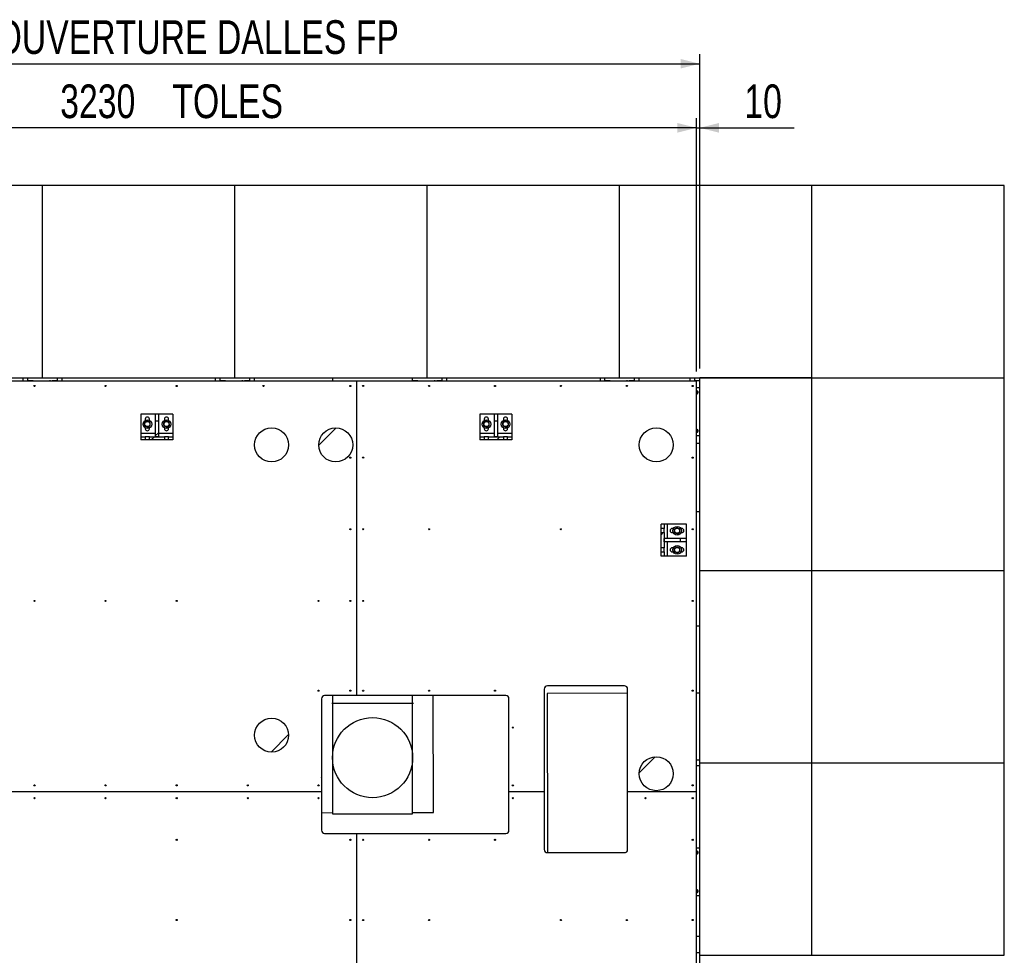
# Model space of a CAD drawing. Header units: millimetres. Extents: x 5 to 589, y 5 to 450.
# Tile 3 of 91: x 131 to 233, y 82 to 179. Entities that reach past the tile are written whole.
import ezdxf

# ---------------------------------------------------------------- set-up
doc = ezdxf.new("R2010")
doc.units = ezdxf.units.MM
doc.layers.add('COTES', color=1, linetype='Continuous')
doc.layers.add('TRAIT-FINS', color=9, linetype='Continuous')
doc.layers.add('TRAIT-FORT', color=4, linetype='Continuous', lineweight=25)
doc.styles.add('SLDTEXTSTYLE0', font='TXT', dxfattribs={"width": 0.75})
doc.dimstyles.new('SLDDIMSTYLE1', dxfattribs={"dimtxt": 3.5, "dimasz": 2, "dimexe": 0, "dimexo": 0.0625, "dimgap": 0.875, "dimtad": 1, "dimlfac": 30, "dimrnd": 1e-09, "dimzin": 12, "dimdsep": 46, "dimtxsty": 'SLDTEXTSTYLE0', "dimsah": 1, "dimcen": 0.09, "dimadec": 0, "dimazin": 3, "dimtfac": 1, "dimtofl": 0, "dimtmove": 0, "dimatfit": 3, "dimfxl": 1, "dimfrac": 2, "dimtolj": 1, "dimtzin": 12, "dimarcsym": 0})
doc.dimstyles.new('SLDDIMSTYLE2', dxfattribs={"dimtxt": 3.5, "dimasz": 2, "dimexe": 0, "dimexo": 0.0625, "dimgap": 0.875, "dimtad": 1, "dimlfac": 30, "dimrnd": 1e-09, "dimzin": 12, "dimdsep": 46, "dimtxsty": 'SLDTEXTSTYLE0', "dimsah": 1, "dimcen": 0.09, "dimadec": 0, "dimazin": 3, "dimtfac": 1, "dimtmove": 0, "dimatfit": 0, "dimfxl": 1, "dimfrac": 2, "dimtolj": 1, "dimtzin": 12, "dimarcsym": 0})

# ---------------------------------------------------------------- blocks, each defined once
blk = doc.blocks.new('_D_6')
at = {"layer": 'COTES', "color": 1, "transparency": 16777216}
for p, q in [((93.16, 162.93), (93.16, 175.59)), ((201.5, 142.93), (201.5, 175.59)), ((93.16, 174.59), (201.5, 174.59))]:
    blk.add_line(p, q, dxfattribs=at)
for points in [[(93.16, 174.59), (95.16, 174.09), (95.16, 175.09)], [(201.5, 174.59), (199.5, 175.09), (199.5, 174.09)]]:
    blk.add_solid(points, dxfattribs=at)
at = {"layer": 'COTES', "color": 1, "transparency": 16777216, "char_height": 3.5, "attachment_point": 1, "style": 'SLDTEXTSTYLE0'}
for s, insert in [('3250', (116.62, 179.11)), ('OUVERTURE DALLES FP', (128.28, 179.11))]:
    blk.add_mtext(s, dxfattribs=dict(at, insert=insert))
blk = doc.blocks.new('_D_7')
at = {"layer": 'COTES', "color": 1, "transparency": 16777216}
for p, q in [((201.16, 142.6), (201.16, 168.93)), ((201.5, 142.93), (201.5, 168.93)), ((201.16, 167.93), (198.16, 167.93)), ((201.16, 167.93), (201.5, 167.93)), ((201.5, 167.93), (211.3, 167.93))]:
    blk.add_line(p, q, dxfattribs=at)
for points in [[(201.16, 167.93), (199.16, 168.43), (199.16, 167.43)], [(201.5, 167.93), (203.5, 167.43), (203.5, 168.43)]]:
    blk.add_solid(points, dxfattribs=at)
at = {"layer": 'COTES', "color": 1, "transparency": 16777216, "insert": (206.13, 172.44), "char_height": 3.5, "attachment_point": 1, "style": 'SLDTEXTSTYLE0'}
blk.add_mtext('10', dxfattribs=at)
blk = doc.blocks.new('_D_8')
at = {"layer": 'COTES', "color": 1, "transparency": 16777216}
for p, q in [((93.5, 142.6), (93.5, 168.93)), ((201.16, 142.6), (201.16, 168.93)), ((201.16, 167.93), (93.5, 167.93))]:
    blk.add_line(p, q, dxfattribs=at)
for points in [[(93.5, 167.93), (95.5, 167.43), (95.5, 168.43)], [(201.16, 167.93), (199.16, 168.43), (199.16, 167.43)]]:
    blk.add_solid(points, dxfattribs=at)
at = {"layer": 'COTES', "color": 1, "transparency": 16777216, "char_height": 3.5, "attachment_point": 1, "style": 'SLDTEXTSTYLE0'}
for s, insert in [('3230', (135, 172.44)), ('TOLES', (146.66, 172.44))]:
    blk.add_mtext(s, dxfattribs=dict(at, insert=insert))

msp = doc.modelspace()

# ---------------------------------------------------------------- hatches: boundary and pattern name
at = {"layer": 'TRAIT-FINS'}
h = msp.add_hatch(dxfattribs=at)
h.set_pattern_fill('ANSI31', color=9, style=0)
h.paths.add_polyline_path([(145.21748, 135.82303), (145.21748, 137.48574), (144.88414, 137.48574), (144.88414, 135.82303)], flags=0)
h = msp.add_hatch(dxfattribs=at)
h.set_pattern_fill('ANSI31', color=9, style=0)
h.paths.add_polyline_path([(180.46748, 135.82303), (180.46748, 137.48574), (180.13414, 137.48574), (180.13414, 135.82303)], flags=0)
h = msp.add_hatch(dxfattribs=at)
h.set_pattern_fill('ANSI32', color=9, angle=3e-322, style=0)
edge = h.paths.add_edge_path(flags=0)
edge.add_arc((156.97869, 134.97489), 1.76667, 0, 360)
h = msp.add_hatch(dxfattribs=at)
h.set_pattern_fill('ANSI32', color=9, angle=3e-322, style=0)
edge = h.paths.add_edge_path(flags=0)
edge.add_arc((163.64536, 134.97489), 1.76667, 0, 360)
h = msp.add_hatch(dxfattribs=at)
h.set_pattern_fill('ANSI32', color=9, angle=3e-322, style=0)
edge = h.paths.add_edge_path(flags=0)
edge.add_arc((196.9787, 134.97489), 1.76667, 0, 360)
h = msp.add_hatch(dxfattribs=at)
h.set_pattern_fill('ANSI31', color=9, style=0)
h.paths.add_polyline_path([(143.83414, 135.82303), (143.38414, 135.82303), (143.38414, 135.4897), (143.83414, 135.4897)], flags=0)
h = msp.add_hatch(dxfattribs=at)
h.set_pattern_fill('ANSI31', color=9, style=0)
h.paths.add_polyline_path([(145.83414, 135.4897), (145.83414, 135.82303), (144.26748, 135.82303), (144.26748, 135.4897)], flags=0)
h = msp.add_hatch(dxfattribs=at)
h.set_pattern_fill('ANSI31', color=9, style=0)
h.paths.add_polyline_path([(146.71748, 135.4897), (146.71748, 135.82303), (146.26748, 135.82303), (146.26748, 135.4897)], flags=0)
h = msp.add_hatch(dxfattribs=at)
h.set_pattern_fill('ANSI31', color=9, style=0)
h.paths.add_polyline_path([(179.08414, 135.82303), (178.63414, 135.82303), (178.63414, 135.4897), (179.08414, 135.4897)], flags=0)
h = msp.add_hatch(dxfattribs=at)
h.set_pattern_fill('ANSI31', color=9, style=0)
h.paths.add_polyline_path([(181.08414, 135.4897), (181.08414, 135.82303), (179.51748, 135.82303), (179.51748, 135.4897)], flags=0)
h = msp.add_hatch(dxfattribs=at)
h.set_pattern_fill('ANSI31', color=9, style=0)
h.paths.add_polyline_path([(181.96748, 135.4897), (181.96748, 135.82303), (181.51748, 135.82303), (181.51748, 135.4897)], flags=0)
h = msp.add_hatch(dxfattribs=at)
h.set_pattern_fill('ANSI31', color=9, style=0)
h.paths.add_polyline_path([(197.80081, 126.2897), (197.80081, 126.7397), (197.46748, 126.7397), (197.46748, 126.2897)], flags=0)
h = msp.add_hatch(dxfattribs=at)
h.set_pattern_fill('ANSI31', color=9, style=0)
h.paths.add_polyline_path([(197.46748, 124.2897), (197.80081, 124.2897), (197.80081, 125.85637), (197.46748, 125.85637)], flags=0)
h = msp.add_hatch(dxfattribs=at)
h.set_pattern_fill('ANSI31', color=9, style=0)
h.paths.add_polyline_path([(197.80081, 124.90637), (199.46352, 124.90637), (199.46352, 125.2397), (197.80081, 125.2397)], flags=0)
h = msp.add_hatch(dxfattribs=at)
h.set_pattern_fill('ANSI31', color=9, style=0)
h.paths.add_polyline_path([(197.46748, 123.40637), (197.80081, 123.40637), (197.80081, 123.85637), (197.46748, 123.85637)], flags=0)
h = msp.add_hatch(dxfattribs=at)
h.set_pattern_fill('ANSI32', color=9, angle=3e-322, style=0)
edge = h.paths.add_edge_path(flags=0)
edge.add_arc((156.9787, 104.80822), 1.76667, 0, 360)
h = msp.add_hatch(dxfattribs=at)
h.set_pattern_fill('ANSI32', color=9, angle=3e-322, style=0)
edge = h.paths.add_edge_path(flags=0)
edge.add_arc((196.9787, 100.80822), 1.76667, 0, 360)

# ---------------------------------------------------------------- linework, layer by layer
at = {"layer": 'TRAIT-FORT', "color": 4, "linetype": 'Continuous', "lineweight": 25}
for p, q in [((133.16203, 161.93261), (113.16203, 161.93261)), ((133.16203, 141.93261), (133.16203, 161.93261)), ((153.16203, 161.93261), (133.16203, 161.93261)), ((153.16203, 141.93261), (153.16203, 161.93261)), ((173.16203, 161.93261), (153.16203, 161.93261)), ((173.16203, 141.93261), (173.16203, 161.93261)), ((193.16203, 161.93261), (173.16203, 161.93261)), ((193.16203, 141.93261), (193.16203, 161.93261)), ((213.16203, 161.93261), (193.16203, 161.93261)), ((213.16203, 141.93261), (213.16203, 161.93261)), ((233.16203, 161.93261), (213.16203, 161.93261)), ((233.16203, 141.93261), (233.16203, 161.93261)), ((113.16203, 141.93261), (133.16203, 141.93261)), ((165.8287, 141.59927), (125.99536, 141.59927)), ((131.16203, 141.59927), (131.16203, 141.93261)), ((131.64036, 141.62761), (131.64036, 141.93261)), ((132.1737, 141.62761), (131.64036, 141.62761)), ((132.1737, 141.59927), (132.1737, 141.62761)), ((132.36116, 141.6276), (132.46116, 141.6276)), ((132.36116, 141.59927), (132.36116, 141.6276)), ((132.46116, 141.59927), (132.46116, 141.6276)), ((133.16203, 141.93261), (153.16203, 141.93261)), ((133.9837, 141.6276), (133.8837, 141.6276)), ((133.8837, 141.6276), (133.8837, 141.59927)), ((133.9837, 141.6276), (133.9837, 141.59927)), ((134.6837, 141.62761), (134.15036, 141.62761)), ((134.15036, 141.62761), (134.15036, 141.59927)), ((134.6837, 141.93261), (134.6837, 141.62761)), ((135.16203, 141.93261), (135.16203, 141.59927)), ((151.16203, 141.59927), (151.16203, 141.93261)), ((151.64036, 141.62761), (151.64036, 141.93261)), ((152.1737, 141.62761), (151.64036, 141.62761)), ((152.1737, 141.59927), (152.1737, 141.62761)), ((152.36116, 141.59927), (152.36116, 141.6276)), ((152.36116, 141.6276), (152.46116, 141.6276)), ((152.46116, 141.59927), (152.46116, 141.6276)), ((153.16203, 141.93261), (173.16203, 141.93261)), ((153.8837, 141.6276), (153.8837, 141.59927)), ((153.9837, 141.6276), (153.8837, 141.6276)), ((153.9837, 141.6276), (153.9837, 141.59927)), ((154.6837, 141.62761), (154.15036, 141.62761)), ((154.15036, 141.62761), (154.15036, 141.59927)), ((154.6837, 141.93261), (154.6837, 141.62761)), ((155.16203, 141.93261), (155.16203, 141.59927)), ((163.31203, 141.93261), (163.31203, 141.59927)), ((165.8287, 108.93261), (165.8287, 141.59927)), ((165.83536, 141.59927), (165.8287, 141.59927)), ((165.83536, 108.93261), (165.83536, 141.59927)), ((201.16203, 141.59927), (165.83536, 141.59927)), ((171.64036, 141.62761), (171.64036, 141.93261)), ((172.1737, 141.62761), (171.64036, 141.62761)), ((171.64536, 141.59927), (171.64536, 141.62761)), ((172.1737, 141.59927), (172.1737, 141.62761)), ((172.36116, 141.59927), (172.36116, 141.6276)), ((172.36116, 141.6276), (172.46116, 141.6276)), ((172.46116, 141.59927), (172.46116, 141.6276)), ((173.16203, 141.93261), (193.16203, 141.93261)), ((173.8837, 141.6276), (173.8837, 141.59927)), ((173.9837, 141.6276), (173.8837, 141.6276)), ((173.9837, 141.6276), (173.9837, 141.59927)), ((174.6837, 141.62761), (174.15036, 141.62761)), ((174.15036, 141.62761), (174.15036, 141.59927)), ((174.6837, 141.93261), (174.6837, 141.62761)), ((175.16203, 141.93261), (175.16203, 141.59927)), ((191.16203, 141.59927), (191.16203, 141.93261)), ((191.64036, 141.62761), (191.64036, 141.93261)), ((192.1737, 141.62761), (191.64036, 141.62761)), ((192.1737, 141.59927), (192.1737, 141.62761)), ((192.36116, 141.59927), (192.36116, 141.6276)), ((192.36116, 141.6276), (192.46116, 141.6276)), ((192.46116, 141.59927), (192.46116, 141.6276)), ((193.16203, 141.93261), (213.16203, 141.93261)), ((193.8837, 141.6276), (193.8837, 141.59927)), ((193.9837, 141.6276), (193.8837, 141.6276)), ((193.9837, 141.6276), (193.9837, 141.59927)), ((194.6837, 141.62761), (194.15036, 141.62761)), ((194.15036, 141.62761), (194.15036, 141.59927)), ((194.6837, 141.93261), (194.6837, 141.62761)), ((195.16203, 141.93261), (195.16203, 141.59927)), ((200.49536, 141.59927), (200.49536, 141.93261)), ((200.9737, 141.62761), (200.9737, 141.93261)), ((201.49536, 141.62761), (200.9737, 141.62761)), ((201.16203, 98.93261), (201.16203, 141.59927)), ((213.16203, 141.93261), (201.49536, 141.93261)), ((201.49536, 121.93261), (201.49536, 141.93261)), ((213.16203, 141.93261), (233.16203, 141.93261)), ((213.16203, 121.93261), (213.16203, 141.93261)), ((233.16203, 121.93261), (233.16203, 141.93261)), ((201.16203, 140.93261), (201.49536, 140.93261)), ((144.88414, 138.15637), (143.38414, 138.15637)), ((143.38414, 138.15637), (143.38414, 136.15637)), ((143.83414, 137.65637), (143.83414, 137.52958)), ((144.26748, 137.54192), (144.26748, 137.65637)), ((145.21748, 138.15637), (144.88414, 138.15637)), ((144.88414, 138.15637), (144.88414, 137.48574)), ((144.88414, 137.48574), (145.21748, 137.48574)), ((144.88414, 137.48574), (144.88414, 135.82303)), ((146.71748, 138.15637), (145.21748, 138.15637)), ((145.21748, 138.15637), (145.21748, 137.48574)), ((145.21748, 137.48574), (145.21748, 135.82303)), ((145.83414, 137.65637), (145.83414, 137.52958)), ((146.26748, 137.54192), (146.26748, 137.65637)), ((146.71748, 138.15637), (146.71748, 136.15637)), ((165.83536, 137.2359), (165.8287, 137.23194)), ((180.13414, 138.15637), (178.63414, 138.15637)), ((178.63414, 138.15637), (178.63414, 136.15637)), ((179.08414, 137.65637), (179.08414, 137.52958)), ((179.51748, 137.54192), (179.51748, 137.65637)), ((180.46748, 138.15637), (180.13414, 138.15637)), ((180.13414, 138.15637), (180.13414, 137.48574)), ((180.13414, 137.48574), (180.46748, 137.48574)), ((180.13414, 137.48574), (180.13414, 135.82303)), ((181.96748, 138.15637), (180.46748, 138.15637)), ((180.46748, 138.15637), (180.46748, 137.48574)), ((180.46748, 137.48574), (180.46748, 135.82303)), ((181.08414, 137.65637), (181.08414, 137.52958)), ((181.51748, 137.54192), (181.51748, 137.65637)), ((181.96748, 138.15637), (181.96748, 136.15637)), ((143.83414, 136.75352), (143.83414, 136.65637)), ((144.26748, 136.65637), (144.26748, 136.74119)), ((145.83414, 136.75352), (145.83414, 136.65637)), ((146.26748, 136.65637), (146.26748, 136.74119)), ((165.8287, 136.96661), (165.83536, 136.96265)), ((179.08414, 136.75352), (179.08414, 136.65637)), ((179.51748, 136.65637), (179.51748, 136.74119)), ((181.08414, 136.75352), (181.08414, 136.65637)), ((181.51748, 136.65637), (181.51748, 136.74119)), ((143.38414, 136.15637), (143.38414, 135.82303)), ((144.88414, 136.15637), (143.38414, 136.15637)), ((143.38414, 135.82303), (143.38414, 135.4897)), ((143.38414, 135.82303), (143.83414, 135.82303)), ((143.83414, 135.4897), (143.38414, 135.4897)), ((143.83414, 135.82303), (143.83414, 135.4897)), ((144.26748, 135.82303), (143.83414, 135.82303)), ((144.26748, 135.4897), (143.83414, 135.4897)), ((144.26748, 135.82303), (145.83414, 135.82303)), ((144.26748, 135.4897), (144.26748, 135.82303)), ((145.83414, 135.4897), (144.26748, 135.4897)), ((145.21748, 135.82303), (144.88414, 135.82303)), ((146.71748, 136.15637), (145.21748, 136.15637)), ((145.83414, 135.82303), (145.83414, 135.4897)), ((146.26748, 135.82303), (145.83414, 135.82303)), ((146.26748, 135.4897), (145.83414, 135.4897)), ((146.26748, 135.4897), (146.26748, 135.82303)), ((146.26748, 135.82303), (146.71748, 135.82303)), ((146.71748, 135.4897), (146.26748, 135.4897)), ((146.71748, 136.15637), (146.71748, 135.82303)), ((146.71748, 135.82303), (146.71748, 135.4897)), ((178.63414, 136.15637), (178.63414, 135.82303)), ((180.13414, 136.15637), (178.63414, 136.15637)), ((178.63414, 135.82303), (178.63414, 135.4897)), ((178.63414, 135.82303), (179.08414, 135.82303)), ((179.08414, 135.4897), (178.63414, 135.4897)), ((179.08414, 135.82303), (179.08414, 135.4897)), ((179.51748, 135.82303), (179.08414, 135.82303)), ((179.51748, 135.4897), (179.08414, 135.4897)), ((179.51748, 135.4897), (179.51748, 135.82303)), ((179.51748, 135.82303), (181.08414, 135.82303)), ((181.08414, 135.4897), (179.51748, 135.4897)), ((180.46748, 135.82303), (180.13414, 135.82303)), ((181.96748, 136.15637), (180.46748, 136.15637)), ((181.08414, 135.82303), (181.08414, 135.4897)), ((181.51748, 135.82303), (181.08414, 135.82303)), ((181.51748, 135.4897), (181.08414, 135.4897)), ((181.51748, 135.82303), (181.96748, 135.82303)), ((181.51748, 135.4897), (181.51748, 135.82303)), ((181.96748, 135.4897), (181.51748, 135.4897)), ((181.96748, 136.15637), (181.96748, 135.82303)), ((181.96748, 135.82303), (181.96748, 135.4897)), ((201.49536, 135.93261), (201.16203, 135.93261)), ((201.49536, 135.10999), (201.16203, 135.10897)), ((201.49536, 128.01594), (201.16203, 128.01594)), ((197.46748, 126.2897), (197.46748, 126.7397)), ((197.80081, 126.7397), (197.46748, 126.7397)), ((197.80081, 126.2897), (197.46748, 126.2897)), ((197.46748, 125.85637), (197.46748, 126.2897)), ((197.80081, 126.7397), (197.80081, 126.2897)), ((198.13414, 126.7397), (197.80081, 126.7397)), ((197.80081, 125.85637), (197.80081, 126.2897)), ((200.13414, 126.7397), (198.13414, 126.7397)), ((198.13414, 125.2397), (198.13414, 126.7397)), ((198.75946, 126.2897), (198.63414, 126.2897)), ((199.63414, 126.2897), (199.53126, 126.2897)), ((200.13414, 125.2397), (200.13414, 126.7397)), ((197.46748, 125.85637), (197.80081, 125.85637)), ((197.46748, 124.2897), (197.46748, 125.85637)), ((197.80081, 125.85637), (197.80081, 124.2897)), ((197.80081, 124.90637), (197.80081, 125.2397)), ((199.46352, 125.2397), (197.80081, 125.2397)), ((199.46352, 124.90637), (197.80081, 124.90637)), ((198.13414, 123.40637), (198.13414, 124.90637)), ((198.63414, 125.85637), (198.74317, 125.85637)), ((199.46352, 125.2397), (199.46352, 124.90637)), ((200.13414, 125.2397), (199.46352, 125.2397)), ((200.13414, 124.90637), (199.46352, 124.90637)), ((199.54755, 125.85637), (199.63414, 125.85637)), ((200.13414, 124.90637), (200.13414, 125.2397)), ((200.13414, 123.40637), (200.13414, 124.90637)), ((197.80081, 124.2897), (197.46748, 124.2897)), ((197.46748, 123.85637), (197.46748, 124.2897)), ((197.80081, 123.85637), (197.80081, 124.2897)), ((198.75946, 124.2897), (198.63414, 124.2897)), ((199.63414, 124.2897), (199.53126, 124.2897)), ((197.46748, 123.85637), (197.80081, 123.85637)), ((197.46748, 123.40637), (197.46748, 123.85637)), ((197.80081, 123.40637), (197.46748, 123.40637)), ((197.80081, 123.85637), (197.80081, 123.40637)), ((198.13414, 123.40637), (197.80081, 123.40637)), ((200.13414, 123.40637), (198.13414, 123.40637)), ((198.63414, 123.85637), (198.74317, 123.85637)), ((199.54755, 123.85637), (199.63414, 123.85637)), ((201.49536, 121.93261), (213.16203, 121.93261)), ((201.49536, 101.93261), (201.49536, 121.93261)), ((213.16203, 121.93261), (233.16203, 121.93261)), ((213.16203, 101.93261), (213.16203, 121.93261)), ((233.16203, 101.93261), (233.16203, 121.93261)), ((201.16203, 116.18261), (201.49536, 116.18261)), ((165.83536, 113.06923), (165.8287, 113.06527)), ((165.8287, 112.79994), (165.83536, 112.79598)), ((165.83536, 112.29927), (165.8287, 112.29927)), ((165.83536, 112.26594), (165.8287, 112.26594)), ((185.3287, 109.59927), (185.3287, 98.93261)), ((193.66203, 109.93261), (185.66203, 109.93261)), ((193.99536, 98.93261), (193.99536, 109.59927)), ((162.16203, 108.59927), (162.16203, 98.93261)), ((165.8287, 108.93261), (162.49536, 108.93261)), ((163.31203, 108.93261), (163.31203, 96.64155)), ((165.83536, 108.93261), (165.8287, 108.93261)), ((181.3287, 108.93261), (165.83536, 108.93261)), ((171.64536, 96.64155), (171.64536, 108.93261)), ((173.82082, 96.78989), (173.78362, 108.93261)), ((181.66203, 98.93261), (181.66203, 108.59927)), ((193.99536, 109.16645), (185.61888, 109.14079)), ((185.61888, 109.14079), (185.66956, 92.59927)), ((201.49536, 109.18943), (201.16203, 109.18841)), ((201.16203, 102.23761), (201.49536, 102.23761)), ((201.49536, 101.62761), (201.16203, 101.62761)), ((201.49536, 101.93261), (213.16203, 101.93261)), ((201.49536, 81.93261), (201.49536, 101.93261)), ((213.16203, 101.93261), (233.16203, 101.93261)), ((213.16203, 81.93261), (213.16203, 101.93261)), ((233.16203, 81.93261), (233.16203, 101.93261)), ((162.1787, 100.41594), (162.16203, 100.43261)), ((162.1787, 100.41594), (162.1787, 100.11594)), ((162.16203, 100.09927), (162.1787, 100.11594)), ((162.16203, 98.93261), (125.99536, 98.93261)), ((162.16203, 98.92594), (125.99536, 98.92594)), ((134.1617, 98.93261), (134.1617, 98.92594)), ((134.16203, 98.93261), (134.16203, 98.92594)), ((158.46203, 98.93261), (158.46203, 98.92594)), ((158.49536, 98.93261), (158.49536, 98.92594)), ((162.16203, 98.93261), (162.16203, 98.92594)), ((162.16203, 98.92594), (162.16203, 94.93261)), ((185.3287, 98.93261), (181.66203, 98.93261)), ((181.66203, 98.92594), (181.66203, 98.93261)), ((181.66203, 94.93261), (181.66203, 98.92594)), ((185.3287, 98.92594), (181.66203, 98.92594)), ((185.3287, 98.93261), (185.3287, 98.92594)), ((185.3287, 98.92594), (185.3287, 92.93261)), ((201.16203, 98.93261), (193.99536, 98.93261)), ((193.99536, 98.92594), (193.99536, 98.93261)), ((193.99536, 92.93261), (193.99536, 98.92594)), ((201.16203, 98.92594), (193.99536, 98.92594)), ((201.16203, 98.92594), (201.16203, 98.93261)), ((201.16203, 62.26594), (201.16203, 98.92594)), ((162.16203, 96.75417), (163.31203, 96.75769)), ((163.31203, 96.64155), (171.64536, 96.64155)), ((171.64536, 96.78322), (173.82082, 96.78989)), ((162.49536, 94.59927), (165.8287, 94.59927)), ((165.8287, 62.26594), (165.8287, 94.59927)), ((165.8287, 94.59927), (165.83536, 94.59927)), ((165.83536, 62.26594), (165.83536, 94.59927)), ((165.83536, 94.59927), (181.3287, 94.59927)), ((185.66203, 92.59927), (193.66203, 92.59927)), ((201.16203, 93.09927), (201.49536, 93.09927)), ((201.49536, 88.09927), (201.16203, 88.09927)), ((201.16203, 83.93261), (201.49536, 83.93261)), ((201.16203, 82.23761), (201.49536, 82.23761)), ((201.49536, 81.93261), (213.16203, 81.93261)), ((201.49536, 61.93261), (201.49536, 81.93261)), ((213.16203, 81.93261), (233.16203, 81.93261))]:
    msp.add_line(p, q, dxfattribs=at)
for centre, radius in [((132.3287, 141.09927), 0.05667), ((139.71981, 141.09927), 0.05667), ((147.11092, 141.09927), 0.05667), ((156.13981, 141.09927), 0.05667), ((165.1687, 141.09927), 0.05667), ((166.50203, 141.09927), 0.05667), ((173.35403, 141.09927), 0.05667), ((180.20603, 141.09927), 0.05667), ((187.05803, 141.09927), 0.05667), ((193.91003, 141.09927), 0.05667), ((200.76203, 141.09927), 0.05667), ((144.06203, 137.14155), 0.45), ((144.06203, 137.14155), 0.26917), ((146.06203, 137.14155), 0.45), ((146.06203, 137.14155), 0.26917), ((179.31203, 137.14155), 0.45), ((179.31203, 137.14155), 0.26917), ((181.31203, 137.14155), 0.45), ((181.31203, 137.14155), 0.26917), ((156.97869, 134.97489), 1.76667), ((163.64536, 134.97489), 1.76667), ((196.9787, 134.97489), 1.76667), ((165.1687, 133.65483), 0.05667), ((166.50203, 133.65483), 0.05667), ((200.76203, 133.65483), 0.05667), ((165.1687, 126.21038), 0.05667), ((166.50203, 126.21038), 0.05667), ((173.35403, 126.21038), 0.05667), ((187.05803, 126.21038), 0.05667), ((199.14536, 126.05822), 0.45), ((199.14536, 126.05822), 0.26917), ((200.76203, 126.21038), 0.05667), ((199.14536, 124.05822), 0.45), ((199.14536, 124.05822), 0.26917), ((132.3287, 118.76594), 0.05667), ((139.71981, 118.76594), 0.05667), ((147.11092, 118.76594), 0.05667), ((161.85625, 118.76594), 0.05667), ((165.1687, 118.76594), 0.05667), ((166.50203, 118.76594), 0.05667), ((200.76203, 118.76594), 0.05667), ((161.85625, 109.43261), 0.05667), ((165.1687, 109.43261), 0.05667), ((166.50203, 109.43261), 0.05667), ((173.35403, 109.43261), 0.05667), ((180.20603, 109.43261), 0.05667), ((200.76203, 109.43261), 0.05667), ((156.9787, 104.80822), 1.76667), ((167.4787, 102.47489), 4.16667), ((182.06217, 105.59927), 0.05667), ((196.9787, 100.80822), 1.76667), ((132.3287, 99.59261), 0.05667), ((139.71981, 99.59261), 0.05667), ((147.11092, 99.59261), 0.05667), ((154.50203, 99.59261), 0.05667), ((161.85625, 99.59261), 0.05667), ((182.06217, 99.59261), 0.05667), ((200.76203, 99.59261), 0.05667), ((132.3287, 98.25927), 0.05667), ((139.71981, 98.25927), 0.05667), ((147.11092, 98.25927), 0.05667), ((154.50203, 98.25927), 0.05667), ((161.85625, 98.25927), 0.05667), ((182.06217, 98.25927), 0.05667), ((195.86203, 98.25927), 0.05667), ((200.76203, 98.25927), 0.05667), ((147.11092, 93.93261), 0.05667), ((165.1687, 93.93261), 0.05667), ((166.50203, 93.93261), 0.05667), ((173.35403, 93.93261), 0.05667), ((180.20603, 93.93261), 0.05667), ((200.76203, 93.93261), 0.05667), ((147.11092, 85.59594), 0.05667), ((165.1687, 85.59594), 0.05667), ((166.50203, 85.59594), 0.05667), ((173.35403, 85.59594), 0.05667), ((187.05803, 85.59594), 0.05667), ((193.91003, 85.59594), 0.05667), ((200.76203, 85.59594), 0.05667)]:
    msp.add_circle(centre, radius, dxfattribs=at)
for centre, radius, start, end in [((201.16203, 140.43261), 0.16667, 352.9062205, 90), ((201.16203, 140.43261), 0.14333, 352.9062205, 90), ((201.16203, 140.43261), 0.14333, 270, 352.9062205), ((201.16203, 140.43261), 0.16667, 270, 352.9062205), ((144.05081, 137.65637), 0.21667, 0, 180), ((146.05081, 137.65637), 0.21667, 0, 180), ((179.30081, 137.65637), 0.21667, 0, 180), ((181.30081, 137.65637), 0.21667, 0, 180), ((144.05081, 136.65637), 0.21667, 180, 0), ((146.05081, 136.65637), 0.21667, 180, 0), ((179.30081, 136.65637), 0.21667, 180, 0), ((181.30081, 136.65637), 0.21667, 180, 0), ((201.16203, 136.43261), 0.16667, 352.9062205, 90), ((201.16203, 136.43261), 0.14333, 352.9062205, 90), ((201.16203, 136.43261), 0.14333, 270, 352.9062205), ((201.16203, 136.43261), 0.16667, 270, 352.9062205), ((198.63414, 126.07303), 0.21667, 90, 270), ((199.63414, 126.07303), 0.21667, 270, 90), ((198.63414, 124.07303), 0.21667, 90, 270), ((199.63414, 124.07303), 0.21667, 270, 90), ((185.66203, 109.59927), 0.33333, 90, 180), ((193.66203, 109.59927), 0.33333, 0, 90), ((162.49536, 108.59927), 0.33333, 90, 180), ((181.3287, 108.59927), 0.33333, 0, 90), ((162.49536, 94.93261), 0.33333, 180, 270), ((181.3287, 94.93261), 0.33333, 270, 0), ((185.66203, 92.93261), 0.33333, 180, 270), ((193.66203, 92.93261), 0.33333, 270, 0), ((201.16203, 92.59927), 0.16667, 352.9062205, 90), ((201.16203, 92.59927), 0.14333, 352.9062205, 90), ((201.16203, 92.59927), 0.14333, 270, 352.9062205), ((201.16203, 92.59927), 0.16667, 270, 352.9062205), ((201.16203, 88.59927), 0.16667, 352.9062205, 90), ((201.16203, 88.59927), 0.14333, 352.9062205, 90), ((201.16203, 88.59927), 0.14333, 270, 352.9062205), ((201.16203, 88.59927), 0.16667, 270, 352.9062205)]:
    msp.add_arc(centre, radius, start, end, dxfattribs=at)
for points, knots in [([(144.02163, 137.46621), (143.99898, 137.44909), (143.95318, 137.41446), (143.88534, 137.36316), (143.82048, 137.31413), (143.78072, 137.28406), (143.76066, 137.26889)], [0, 0, 0, 0, 0.264604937, 0.534947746, 0.765343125, 1, 1, 1, 1]), ([(143.80106, 136.94423), (143.79592, 136.98554), (143.78742, 137.05385), (143.77509, 137.15294), (143.7668, 137.2196), (143.76202, 137.25795), (143.76066, 137.26889)], [0, 0, 0, 0, 0.3855494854, 0.6376418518, 0.8965462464, 1, 1, 1, 1]), ([(144.02163, 137.46621), (144.04778, 137.45516), (144.10066, 137.43282), (144.17901, 137.39971), (144.25391, 137.36806), (144.29982, 137.34866), (144.32299, 137.33887)], [0, 0, 0, 0, 0.264604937, 0.534947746, 0.765343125, 1, 1, 1, 1]), ([(144.36339, 137.01421), (144.35825, 137.05552), (144.34975, 137.12383), (144.33742, 137.22292), (144.32912, 137.28958), (144.32435, 137.32793), (144.32299, 137.33887)], [0, 0, 0, 0, 0.3855494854, 0.6376418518, 0.8965462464, 1, 1, 1, 1]), ([(146.02163, 137.46621), (145.99898, 137.44909), (145.95318, 137.41446), (145.88534, 137.36316), (145.82048, 137.31413), (145.78072, 137.28406), (145.76066, 137.26889)], [0, 0, 0, 0, 0.264604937, 0.534947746, 0.765343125, 1, 1, 1, 1]), ([(145.80106, 136.94423), (145.79592, 136.98554), (145.78742, 137.05385), (145.77509, 137.15294), (145.7668, 137.2196), (145.76202, 137.25795), (145.76066, 137.26889)], [0, 0, 0, 0, 0.3855494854, 0.6376418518, 0.8965462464, 1, 1, 1, 1]), ([(146.02163, 137.46621), (146.04778, 137.45516), (146.10066, 137.43282), (146.17901, 137.39971), (146.25391, 137.36806), (146.29982, 137.34866), (146.32299, 137.33887)], [0, 0, 0, 0, 0.264604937, 0.534947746, 0.765343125, 1, 1, 1, 1]), ([(146.36339, 137.01421), (146.35825, 137.05552), (146.34975, 137.12383), (146.33742, 137.22292), (146.32912, 137.28958), (146.32435, 137.32793), (146.32299, 137.33887)], [0, 0, 0, 0, 0.3855494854, 0.6376418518, 0.8965462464, 1, 1, 1, 1]), ([(179.27163, 137.46621), (179.24898, 137.44909), (179.20319, 137.41446), (179.13534, 137.36316), (179.07049, 137.31413), (179.03072, 137.28406), (179.01066, 137.26889)], [0, 0, 0, 0, 0.264604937, 0.534947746, 0.765343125, 1, 1, 1, 1]), ([(179.05107, 136.94423), (179.04592, 136.98554), (179.03742, 137.05386), (179.02509, 137.15294), (179.0168, 137.2196), (179.01202, 137.25795), (179.01066, 137.26889)], [0, 0, 0, 0, 0.3855494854, 0.6376418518, 0.8965462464, 1, 1, 1, 1]), ([(179.27163, 137.46621), (179.29778, 137.45516), (179.35066, 137.43282), (179.42901, 137.39971), (179.50391, 137.36806), (179.54982, 137.34866), (179.57299, 137.33887)], [0, 0, 0, 0, 0.264604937, 0.534947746, 0.765343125, 1, 1, 1, 1]), ([(179.61339, 137.01421), (179.60825, 137.05552), (179.59975, 137.12384), (179.58742, 137.22292), (179.57913, 137.28958), (179.57435, 137.32793), (179.57299, 137.33887)], [0, 0, 0, 0, 0.3855494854, 0.6376418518, 0.8965462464, 1, 1, 1, 1]), ([(181.27163, 137.46621), (181.24898, 137.44909), (181.20319, 137.41446), (181.13534, 137.36316), (181.07049, 137.31413), (181.03072, 137.28406), (181.01066, 137.26889)], [0, 0, 0, 0, 0.264604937, 0.534947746, 0.765343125, 1, 1, 1, 1]), ([(181.05107, 136.94423), (181.04592, 136.98554), (181.03742, 137.05386), (181.02509, 137.15294), (181.0168, 137.2196), (181.01202, 137.25795), (181.01066, 137.26889)], [0, 0, 0, 0, 0.3855494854, 0.6376418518, 0.8965462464, 1, 1, 1, 1]), ([(181.27163, 137.46621), (181.29778, 137.45516), (181.35066, 137.43282), (181.42901, 137.39971), (181.50391, 137.36806), (181.54982, 137.34866), (181.57299, 137.33887)], [0, 0, 0, 0, 0.264604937, 0.534947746, 0.765343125, 1, 1, 1, 1]), ([(181.61339, 137.01421), (181.60825, 137.05552), (181.59975, 137.12384), (181.58742, 137.22292), (181.57913, 137.28958), (181.57435, 137.32793), (181.57299, 137.33887)], [0, 0, 0, 0, 0.3855494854, 0.6376418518, 0.8965462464, 1, 1, 1, 1]), ([(144.10243, 136.81689), (144.07627, 136.82794), (144.02339, 136.85029), (143.94505, 136.88339), (143.87015, 136.91504), (143.82423, 136.93444), (143.80106, 136.94423)], [0, 0, 0, 0, 0.264604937, 0.534947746, 0.765343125, 1, 1, 1, 1]), ([(144.10243, 136.81689), (144.12508, 136.83402), (144.17087, 136.86864), (144.23872, 136.91994), (144.30357, 136.96898), (144.34333, 136.99904), (144.36339, 137.01421)], [0, 0, 0, 0, 0.264604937, 0.534947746, 0.765343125, 1, 1, 1, 1]), ([(146.10243, 136.81689), (146.07627, 136.82794), (146.02339, 136.85029), (145.94505, 136.88339), (145.87015, 136.91504), (145.82423, 136.93444), (145.80106, 136.94423)], [0, 0, 0, 0, 0.264604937, 0.534947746, 0.765343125, 1, 1, 1, 1]), ([(146.10243, 136.81689), (146.12508, 136.83402), (146.17087, 136.86864), (146.23872, 136.91994), (146.30357, 136.96898), (146.34333, 136.99904), (146.36339, 137.01421)], [0, 0, 0, 0, 0.264604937, 0.534947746, 0.765343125, 1, 1, 1, 1]), ([(179.35243, 136.81689), (179.32627, 136.82794), (179.27339, 136.85029), (179.19505, 136.88339), (179.12015, 136.91504), (179.07423, 136.93444), (179.05107, 136.94423)], [0, 0, 0, 0, 0.264604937, 0.534947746, 0.765343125, 1, 1, 1, 1]), ([(179.35243, 136.81689), (179.37508, 136.83402), (179.42087, 136.86864), (179.48872, 136.91994), (179.55357, 136.96898), (179.59333, 136.99904), (179.61339, 137.01421)], [0, 0, 0, 0, 0.264604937, 0.534947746, 0.765343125, 1, 1, 1, 1]), ([(181.35243, 136.81689), (181.32627, 136.82794), (181.27339, 136.85029), (181.19505, 136.88339), (181.12015, 136.91504), (181.07423, 136.93444), (181.05107, 136.94423)], [0, 0, 0, 0, 0.264604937, 0.534947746, 0.765343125, 1, 1, 1, 1]), ([(181.35243, 136.81689), (181.37508, 136.83402), (181.42087, 136.86864), (181.48872, 136.91994), (181.55357, 136.96898), (181.59333, 136.99904), (181.61339, 137.01421)], [0, 0, 0, 0, 0.264604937, 0.534947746, 0.765343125, 1, 1, 1, 1]), ([(199.10496, 126.38288), (199.08231, 126.36575), (199.03652, 126.33113), (198.96867, 126.27983), (198.90382, 126.23079), (198.86406, 126.20073), (198.844, 126.18556)], [0, 0, 0, 0, 0.264604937, 0.534947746, 0.765343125, 1, 1, 1, 1]), ([(198.8844, 125.8609), (198.87926, 125.90221), (198.87076, 125.97052), (198.85843, 126.06961), (198.85013, 126.13627), (198.84536, 126.17461), (198.844, 126.18556)], [0, 0, 0, 0, 0.3855494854, 0.6376418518, 0.8965462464, 1, 1, 1, 1]), ([(199.10496, 126.38288), (199.13112, 126.37183), (199.184, 126.34948), (199.26234, 126.31638), (199.33724, 126.28473), (199.38316, 126.26533), (199.40632, 126.25554)], [0, 0, 0, 0, 0.264604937, 0.534947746, 0.765343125, 1, 1, 1, 1]), ([(199.18576, 125.73356), (199.20841, 125.75068), (199.25421, 125.78531), (199.32205, 125.83661), (199.38691, 125.88565), (199.42667, 125.91571), (199.44673, 125.93088)], [0, 0, 0, 0, 0.264604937, 0.534947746, 0.765343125, 1, 1, 1, 1]), ([(199.44673, 125.93088), (199.44159, 125.97219), (199.43309, 126.0405), (199.42075, 126.13959), (199.41246, 126.20625), (199.40769, 126.24459), (199.40632, 126.25554)], [0, 0, 0, 0, 0.3855494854, 0.6376418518, 0.8965462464, 1, 1, 1, 1]), ([(199.18576, 125.73356), (199.15961, 125.74461), (199.10673, 125.76696), (199.02838, 125.80006), (198.95348, 125.83171), (198.90757, 125.85111), (198.8844, 125.8609)], [0, 0, 0, 0, 0.264604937, 0.534947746, 0.765343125, 1, 1, 1, 1]), ([(199.10496, 124.38288), (199.08231, 124.36575), (199.03652, 124.33113), (198.96867, 124.27983), (198.90382, 124.23079), (198.86406, 124.20073), (198.844, 124.18556)], [0, 0, 0, 0, 0.264604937, 0.534947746, 0.765343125, 1, 1, 1, 1]), ([(198.8844, 123.8609), (198.87926, 123.90221), (198.87076, 123.97052), (198.85843, 124.06961), (198.85013, 124.13627), (198.84536, 124.17461), (198.844, 124.18556)], [0, 0, 0, 0, 0.3855494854, 0.6376418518, 0.8965462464, 1, 1, 1, 1]), ([(199.10496, 124.38288), (199.13112, 124.37183), (199.184, 124.34948), (199.26234, 124.31638), (199.33724, 124.28473), (199.38316, 124.26533), (199.40632, 124.25554)], [0, 0, 0, 0, 0.264604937, 0.534947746, 0.765343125, 1, 1, 1, 1]), ([(199.18576, 123.73356), (199.20841, 123.75068), (199.25421, 123.78531), (199.32205, 123.83661), (199.38691, 123.88565), (199.42667, 123.91571), (199.44673, 123.93088)], [0, 0, 0, 0, 0.264604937, 0.534947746, 0.765343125, 1, 1, 1, 1]), ([(199.44673, 123.93088), (199.44159, 123.97219), (199.43309, 124.0405), (199.42075, 124.13959), (199.41246, 124.20625), (199.40769, 124.24459), (199.40632, 124.25554)], [0, 0, 0, 0, 0.3855494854, 0.6376418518, 0.8965462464, 1, 1, 1, 1]), ([(199.18576, 123.73356), (199.15961, 123.74461), (199.10673, 123.76696), (199.02838, 123.80006), (198.95348, 123.83171), (198.90757, 123.85111), (198.8844, 123.8609)], [0, 0, 0, 0, 0.264604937, 0.534947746, 0.765343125, 1, 1, 1, 1]), ([(171.72869, 108.08751), (171.72657, 108.08751), (171.72227, 108.08751), (171.68689, 108.08751), (171.62867, 108.08751), (171.54436, 108.08751), (171.43987, 108.08751), (171.31957, 108.08751), (171.18795, 108.08751), (171.01294, 108.08751), (170.78357, 108.08751), (170.52199, 108.08751), (170.27205, 108.08751), (170.04496, 108.08751), (169.807, 108.08751), (169.55993, 108.08751), (169.30553, 108.08751), (169.00352, 108.08751), (168.65325, 108.08751), (168.25704, 108.08751), (167.86538, 108.08751), (167.50417, 108.08751), (167.17022, 108.08751), (166.85837, 108.08751), (166.54275, 108.08751), (166.22601, 108.08751), (165.92837, 108.08751), (165.65186, 108.08751), (165.39747, 108.08751), (165.10885, 108.08751), (164.79456, 108.08751), (164.50443, 108.08751), (164.27116, 108.08751), (164.08675, 108.08751), (163.91927, 108.08751), (163.76944, 108.08751), (163.63783, 108.08751), (163.50639, 108.08751), (163.38746, 108.08751), (163.29353, 108.08751), (163.24256, 108.08751), (163.22411, 108.08751), (163.2287, 108.08751), (163.2287, 108.08751)], [0, 0, 0, 0, 0.0229099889, 0.0464028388, 0.0704420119, 0.094987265, 0.1199934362, 0.1412648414, 0.1627108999, 0.1843194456, 0.2170714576, 0.2499986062, 0.2719527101, 0.2938555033, 0.3156939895, 0.337301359, 0.3587474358, 0.380019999, 0.4112756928, 0.4417576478, 0.4713601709, 0.4999986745, 0.5229099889, 0.5464028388, 0.5704420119, 0.594987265, 0.6199934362, 0.6412648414, 0.6627108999, 0.6843194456, 0.7170714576, 0.7499986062, 0.7719527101, 0.7938555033, 0.8156939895, 0.837301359, 0.8587474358, 0.880019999, 0.9112756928, 0.9417576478, 0.9713601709, 0.9999986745, 1, 1, 1, 1])]:
    msp.add_open_spline(points, degree=3, knots=knots, dxfattribs=at)

# ---------------------------------------------------------------- dimensions: what is measured, and where the dimension line sits
at = {"layer": 'COTES', "color": 1}
for base, p1, p2, text, picture, middle in [((201.49536, 174.59371), (93.16203, 161.93261), (201.49536, 141.93261), '<> OUVERTURE DALLES FP', '_D_6', (147.3287, 174.59371)), ((93.49536, 167.92983), (201.16203, 141.59927), (93.49536, 141.59927), '<> TOLES', '_D_8', (147.3287, 167.92983))]:
    dim = msp.add_linear_dim(base=base, p1=p1, p2=p2, text=text, dimstyle='SLDDIMSTYLE1', dxfattribs=at)
    dim.commit()
    dim.dimension.update_dxf_attribs({"geometry": picture, "text_midpoint": middle, "dimtype": 160})
dim = msp.add_linear_dim(base=(201.49536, 167.92983), p1=(201.16203, 141.59927), p2=(201.49536, 141.93261), dimstyle='SLDDIMSTYLE2', dxfattribs=at)
dim.commit()
dim.dimension.update_dxf_attribs({"geometry": '_D_7', "text_midpoint": (208.71376, 167.92983), "dimtype": 160})

doc.saveas('drawing.dxf')
